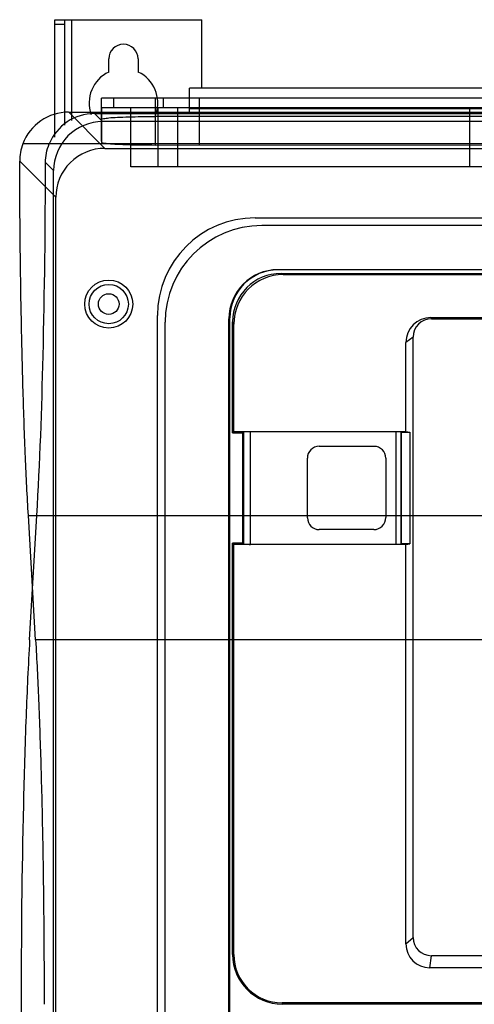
# Model space of a CAD drawing. Header units: millimetres. Extents: x 181 to 429, y 60 to 776.
# Tile 3 of 8: x 181 to 274, y 575 to 776. Entities that reach past the tile are written whole.
import ezdxf

# ---------------------------------------------------------------- set-up
doc = ezdxf.new("R2010")
doc.units = ezdxf.units.MM
doc.header["$LTSCALE"] = 54.827165
doc.layers.get('0').update_dxf_attribs({"linetype": 'CONTINUOUS'})

msp = doc.modelspace()

# ---------------------------------------------------------------- linework, layer by layer
at = {"color": 7, "linetype": 'Continuous'}
for p, q in [((188.58, 751.77), (188.58, 775.73)), ((188.58, 775.73), (218.58, 775.73)), ((190.58, 775.73), (190.58, 754.21)), ((192.04, 755.17), (192.04, 775.73)), ((218.58, 761.73), (218.58, 775.73)), ((188.58, 774.83), (190.58, 774.83)), ((199.58, 765.05), (199.58, 767.73)), ((205.58, 767.73), (205.58, 765.05)), ((216.08, 756.58), (216.08, 761.73)), ((394.08, 761.73), (216.08, 761.73)), ((198.11, 750.96), (198.11, 759.73)), ((412.04, 759.73), (198.11, 759.73)), ((200.54, 759.73), (200.54, 757.73)), ((209.11, 755.99), (209.11, 759.73)), ((210.69, 759.73), (210.69, 757.73)), ((218.11, 750.18), (218.11, 759.73)), ((198.08, 757.73), (198.08, 750.75)), ((409.61, 757.73), (198.08, 757.73)), ((204.08, 745.73), (204.08, 757.73)), ((209.08, 757.73), (209.08, 750.17)), ((209.58, 757.73), (209.58, 745.73)), ((213.58, 757.73), (213.58, 745.73)), ((216.08, 757.63), (394.08, 757.63)), ((273.09, 757.73), (273.09, 745.73)), ((198.8, 749.49), (191.42, 756.87)), ((191.42, 756.87), (418.74, 756.87)), ((196.69, 756.58), (198.34, 754.93)), ((196.69, 756.58), (413.47, 756.58)), ((401.05, 755.99), (209.11, 755.99)), ((411.82, 754.93), (198.34, 754.93)), ((428.09, 750.39), (182.07, 750.39)), ((198.8, 749.49), (411.36, 749.49)), ((209.08, 750.17), (401.05, 750.18)), ((181.44, 746.88), (188.81, 739.51)), ((188.35, 744.95), (186.7, 746.6)), ((406.08, 745.73), (204.08, 745.73)), ((188.35, 127.5), (188.35, 744.95)), ((188.81, 132.94), (188.81, 739.51)), ((229.43, 735.31), (380.41, 735.31)), ((379.04, 733.73), (230.78, 733.73)), ((376.09, 724.7), (234.07, 724.7)), ((235.15, 723.73), (234.72, 723.98)), ((234.72, 723.98), (375.46, 723.98)), ((235.15, 723.73), (375.13, 723.73)), ((209.5, 352.34), (209.5, 715.38)), ((224.29, 714.92), (224.06, 714.73)), ((224.29, 564.55), (224.29, 714.92)), ((265.25, 715), (265.37, 714.74)), ((265.25, 715), (365, 715)), ((211.07, 353.23), (211.07, 714.03)), ((224.06, 352.72), (224.06, 714.73)), ((224.83, 691.5), (224.83, 714.09)), ((225.07, 713.65), (224.83, 714.09)), ((225.07, 691.75), (225.07, 713.65)), ((265.37, 714.74), (364.31, 714.74)), ((261.64, 711.01), (260.16, 709.91)), ((261.64, 588.55), (261.64, 711.01)), ((260.16, 691.75), (260.16, 709.91)), ((225.07, 691.75), (224.83, 691.5)), ((224.83, 691.5), (226.85, 691.5)), ((225.07, 691.75), (260.16, 691.75)), ((226.85, 691.5), (227.05, 691.69)), ((226.85, 691.5), (226.85, 668.95)), ((227.05, 691.69), (227.05, 668.76)), ((228.51, 668.73), (228.51, 691.72)), ((258.09, 691.72), (258.09, 668.73)), ((259.1, 691.7), (259.1, 668.75)), ((259.17, 691.63), (259.17, 668.82)), ((259.17, 691.63), (260.93, 691.61)), ((260.16, 691.75), (260.93, 691.61)), ((260.93, 691.61), (260.93, 668.84)), ((242.49, 688.72), (253.67, 688.72)), ((240.09, 674.12), (240.09, 686.31)), ((256.07, 686.31), (256.07, 674.21)), ((184.68, 649.23), (183.2, 674.59)), ((183.2, 674.59), (426.96, 674.59)), ((183.46, 649.23), (184.94, 674.59)), ((253.6, 671.73), (242.47, 671.73)), ((224.83, 585.09), (224.83, 668.95)), ((225.07, 668.7), (224.83, 668.95)), ((226.85, 668.95), (224.83, 668.95)), ((225.07, 585.1), (225.07, 668.7)), ((260.16, 668.7), (225.07, 668.7)), ((227.05, 668.76), (226.85, 668.95)), ((260.93, 668.84), (259.17, 668.82)), ((260.16, 668.7), (260.93, 668.84)), ((260.16, 587.24), (260.16, 668.7)), ((425.48, 649.23), (184.68, 649.23)), ((260.16, 587.24), (261.64, 588.55)), ((225.07, 585.1), (224.83, 585.09)), ((265.03, 582.37), (265.35, 584.84)), ((365.07, 584.84), (265.35, 584.84)), ((364.96, 582.37), (265.03, 582.37)), ((181.73, 574.93), (181.73, 297.52)), ((234.95, 575.22), (234.95, 574.97)), ((375.11, 575.22), (234.95, 575.22)), ((375.31, 574.97), (234.95, 574.97))]:
    msp.add_line(p, q, dxfattribs=at)
for radius in [4.9, 4, 2.1]:
    msp.add_circle((199.58, 717.73), radius, dxfattribs=at)
for centre, radius, start, end in [((202.58, 767.73), 3, 0, 180), ((202.58, 758.73), 7, 115.3769, 199.7112), ((202.58, 758.73), 7, 341.1101, 64.6231), ((191.41, 746.89), 9.98, 89.97, 159.4685), ((198.33, 744.95), 9.98, 89.9684, 180.0268), ((191.42, 746.9), 9.98, 159.5143, 180.0879), ((198.79, 739.51), 9.98, 89.9732, 180.0315), ((229.43, 715.38), 19.93, 90, 180), ((230.78, 714.03), 19.7, 90, 180), ((234.07, 714.73), 10.01, 90.004, 179.996), ((234.07, 714.92), 9.78, 90.004, 179.9962), ((234.72, 714.09), 9.89, 90.004, 179.996), ((235.16, 713.65), 10.08, 90.004, 179.996), ((265.25, 709.9), 5.09, 90.0054, 179.9938), ((265.37, 711.01), 3.73, 90.0051, 179.9942), ((242.49, 686.31), 2.41, 90, 180), ((253.67, 686.31), 2.4, 0, 90), ((242.47, 674.12), 2.38, 180, 270), ((253.6, 674.21), 2.47, 270, 360), ((265.35, 588.55), 3.71, 180.004, 269.996), ((265.03, 587.24), 4.87, 180.0054, 269.9937), ((234.95, 585.1), 10.12, 180.0049, 269.9959), ((234.95, 585.1), 9.88, 180.004, 269.996)]:
    msp.add_arc(centre, radius, start, end, dxfattribs=at)
msp.add_ellipse((196.72, 746.57), major_axis=(-7.09, 7.09), ratio=0.997265, start_param=-0.784029, end_param=0.394608, dxfattribs=at)
for points, knots in [([(198.11, 755.41), (198.11, 755.55), (198.86, 755.57), (199.71, 755.76), (200.75, 755.79), (201.34, 755.82)], [0, 0, 0, 0, 0.123716, 0.463169, 1, 1, 1, 1]), ([(201.34, 755.82), (202.09, 755.86), (203.74, 755.92), (206.33, 755.98), (208.16, 755.99), (209.11, 755.99)], [0, 0, 0, 0, 0.29313, 0.634307, 1, 1, 1, 1]), ([(198.08, 750.75), (198.08, 750.62), (198.83, 750.6), (199.67, 750.4), (200.72, 750.37), (201.3, 750.34)], [0, 0, 0, 0, 0.123329, 0.462752, 1, 1, 1, 1]), ([(201.3, 750.34), (202.06, 750.3), (203.7, 750.24), (206.29, 750.19), (208.13, 750.17), (209.08, 750.17)], [0, 0, 0, 0, 0.293059, 0.634236, 1, 1, 1, 1]), ([(183.2, 674.59), (182.97, 678.55), (182.56, 687.03), (182.09, 700.45), (181.74, 715.16), (181.51, 730.79), (181.45, 741.46), (181.44, 746.88)], [0, 0, 0, 0, 0.164594, 0.351922, 0.557176, 0.775073, 1, 1, 1, 1]), ([(184.94, 674.59), (185.57, 685.44), (186.39, 709.44), (186.68, 733.45), (186.7, 746.6)], [0, 0, 0, 0, 0.452626, 1, 1, 1, 1]), ([(227.05, 668.76), (227.06, 668.75), (227.11, 668.76), (227.19, 668.74), (227.32, 668.74), (227.59, 668.74), (227.99, 668.73), (228.33, 668.73), (228.51, 668.73)], [0, 0, 0, 0, 0.022434, 0.081354, 0.174885, 0.29925, 0.621448, 1, 1, 1, 1]), ([(183.46, 649.23), (183.16, 644.06), (182.65, 632.85), (181.92, 608.08), (181.73, 588.49), (181.73, 574.93)], [0, 0, 0, 0, 0.209145, 0.452768, 1, 1, 1, 1]), ([(184.68, 649.23), (184.91, 645.16), (185.33, 636.45), (185.8, 622.64), (186.15, 607.49), (186.36, 591.44), (186.41, 580.48), (186.41, 574.93)], [0, 0, 0, 0, 0.16433, 0.352034, 0.557814, 0.77591, 1, 1, 1, 1])]:
    msp.add_open_spline(points, degree=3, knots=knots, dxfattribs=at)
msp.add_open_spline([(186.7, 746.6), (186.7, 747.89), (186.96, 749.2), (187.45, 750.39)], degree=3, dxfattribs=at)

doc.saveas('drawing.dxf')
